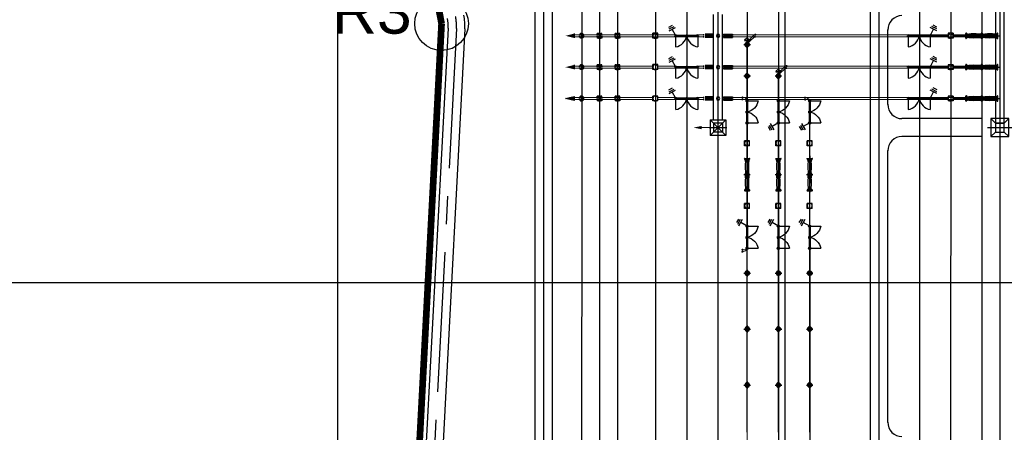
# Model space of a CAD drawing. Header units: inches. Extents: x -8998005 to 170525121, y -30058259 to 1575573.
# Tile 11 of 107: x -471098 to -250983, y 166541 to 258672. Entities that reach past the tile are written whole.
import ezdxf

# ---------------------------------------------------------------- set-up
doc = ezdxf.new("R2010")
doc.units = ezdxf.units.IN
doc.header["$LTSCALE"] = 5
doc.header["$MEASUREMENT"] = 0
doc.header["$PDMODE"] = 2
doc.header["$PDSIZE"] = 1
for name, pattern in [('0', [0]), ('CENTER', [2, 1.25, -0.25, 0.25, -0.25]), ('CENTERX2', [4, 2.5, -0.5, 0.5, -0.5]), ('CONTINU', [0]), ('HIDDEN', [0.375, 0.25, -0.125])]:
    doc.linetypes.add(name, pattern=pattern)
for name, color, linetype, lineweight in [('AL TUBE', 73, 'Continuous', 13), ('CONDUCTOR', 240, 'Continuous', 13), ('Point', 4, 'Continuous', 25)]:
    doc.layers.add(name, color=color, linetype=linetype, lineweight=lineweight)
for name, color, linetype in [('CANAL', 4, 'Continuous'), ('CEN', 9, 'CENTER'), ('EQUPT', 4, '0'), ('FENCE', 7, 'Continuous'), ('INSULATOR', 7, 'Continuous'), ('Meter', 3, 'Continuous'), ('ROAD', 1, 'Continuous'), ('TCE-ME-ROAD', 244, 'Continuous'), ('TOWER', 7, 'Continuous')]:
    doc.layers.add(name, color=color, linetype=linetype)
doc.styles.add('AR', font='arial.ttf')

# ---------------------------------------------------------------- blocks, each defined once
blk = doc.blocks.new('400CBPL')
at = {"ltscale": 700}
for p, q in [((-3600, 540), (-3600, -540)), ((-3247, 423), (-3488, 597)), ((-3459, -540), (-3459, 540)), ((-3247, 423), (-3247, -423)), ((-2895, 353), (-3247, 353)), ((-3247, 353), (-3247, -353)), ((-2895, -353), (-2895, 353)), ((-2895, 353), (-2895, -353)), ((-705, 353), (-353, 353)), ((-705, -353), (-705, 353)), ((-705, 353), (-705, -353)), ((-353, 353), (-353, 197)), ((-353, 0), (-159, 0)), ((353, 0), (159, 0)), ((353, 353), (353, 197)), ((705, 353), (353, 353)), ((705, -353), (705, 353)), ((705, 353), (705, -353)), ((2895, 353), (2895, -353)), ((2895, 353), (3247, 353)), ((2895, -353), (2895, 353)), ((3247, 423), (3488, 597)), ((3247, 423), (3247, -423)), ((3247, 353), (3247, -353)), ((3459, -540), (3459, 540)), ((3600, 540), (3600, -540)), ((-3247, -423), (-3488, -597)), ((-3247, -353), (-2895, -353)), ((-353, -353), (-705, -353)), ((-353, -197), (-353, -353)), ((353, -197), (353, -353)), ((353, -353), (705, -353)), ((3247, -353), (2895, -353)), ((3247, -423), (3488, -597))]:
    blk.add_line(p, q, dxfattribs=at)
at = {"ltscale": 700, "const_width": 70.5}
blk.add_lwpolyline([(-3071, -353), (-3071, -353)], dxfattribs=at)
at = {"ltscale": 700}
for centre, radius, start, end in [((-3530, 540), 70.5, 0, 180), ((-1800, -8107), 8530, 82.62672, 97.37328), ((0, 0), 476, 90, 137.79455), ((0, 0), 159, 90, 270), ((0, 0), 476, 42.20545, 90), ((0, 0), 159, 270, 90), ((1800, -8107), 8530, 82.62672, 97.37328), ((3530, 540), 70.5, 0, 180), ((-3530, -540), 70.5, 180, 0), ((-1800, 8107), 8530, 262.62672, 277.37328), ((0, 0), 476, 222.20545, 270), ((0, 0), 476, 270, 317.79455), ((1800, 8107), 8530, 262.62672, 277.37328), ((3530, -540), 70.5, 180, 0)]:
    blk.add_arc(centre, radius, start, end, dxfattribs=at)
at = {"ltscale": 700, "extrusion": (0, 0, -1)}
blk.add_ellipse((0, 0), major_axis=(-474, 0), ratio=0.6223386, dxfattribs=at)
at = {"layer": 'CEN', "ltscale": 700}
for p, q in [((4211, 0), (-3939, 0)), ((0, 705), (0, -705))]:
    blk.add_line(p, q, dxfattribs=at)
blk = doc.blocks.new('400isopl')
at = {"ltscale": 1000}
for p, q in [((-2469, 245), (-2469, 2469)), ((2469, 245), (2469, 2469)), ((2258, 125), (-2258, 125)), ((-175, 247), (-178, 232)), ((-178, 232), (78, 137)), ((194, 133), (-175, 247)), ((175, 0), (-175, 0)), ((0, 324), (0, -324)), ((78, 137), (54, 113)), ((175, 125), (175, -125)), ((194, 133), (194, 125)), ((2258, -125), (-2258, -125)), ((-178, -232), (78, -137)), ((-175, -247), (-178, -232)), ((194, -133), (-175, -247)), ((78, -137), (54, -113)), ((194, -133), (194, -125))]:
    blk.add_line(p, q, dxfattribs=at)
for centre, radius, start, end in [((-3011, -543), 3060, 10.21936, 79.78064), ((3011, -543), 3060, 100.21936, 169.78064), ((-2469, 0), 245, 90, 270), ((-2469, 0), 125, 90, 270), ((-2469, 0), 245, 270, 90), ((-2469, 0), 125, 270, 90), ((0, 0), 125, 90, 270), ((0, 0), 125, 270, 90), ((2469, 0), 245, 90, 270), ((2469, 0), 125, 90, 270), ((2469, 0), 245, 270, 90), ((2469, 0), 125, 270, 90)]:
    blk.add_arc(centre, radius, start, end, dxfattribs=at)
blk = doc.blocks.new('400CTPL')
at = {"ltscale": 700}
for p, q in [((555, 555), (-555, 555)), ((-555, -555), (-555, 555)), ((0, 555), (0, 745)), ((555, -555), (555, 555)), ((555, -555), (-555, -555)), ((0, -555), (0, -745))]:
    blk.add_line(p, q, dxfattribs=at)
for start, end in [(0, 180), (180, 0)]:
    blk.add_arc((0, 0), 555, start, end, dxfattribs=at)
blk = doc.blocks.new('ES')
at = {"ltscale": 1000}
for p, q in [((0, 0), (1471, 747)), ((1097, 1485), (1846, 10)), ((1531, 1473), (2092, 367)), ((1941, 1507), (2362, 678))]:
    blk.add_line(p, q, dxfattribs=at)
blk = doc.blocks.new('400CVTPL')
at = {"ltscale": 700}
for p, q in [((-528, 344), (-528, 528)), ((-344, 528), (-528, 528)), ((344, 528), (528, 528)), ((528, 344), (528, 528)), ((-528, -528), (-528, -344)), ((-344, -528), (-528, -528)), ((344, -528), (528, -528)), ((528, -528), (528, -344))]:
    blk.add_line(p, q, dxfattribs=at)
for radius, start, end in [(582, 0, 180), (582, 180, 0), (343, 0, 180), (343, 180, 0)]:
    blk.add_arc((0, 0), radius, start, end, dxfattribs=at)
blk = doc.blocks.new('400LAPL')
at = {"ltscale": 700}
for p, q in [((-442, 255), (-108, 62)), ((108, 62), (442, 255)), ((0, -125), (0, -510))]:
    blk.add_line(p, q, dxfattribs=at)
for radius, start, end in [(530, 0, 180), (530, 180, 0), (142, 0, 180), (142, 180, 0)]:
    blk.add_arc((0, 0), radius, start, end, dxfattribs=at)
blk = doc.blocks.new('400TWR')
at = {"ltscale": 3000}
for p, q in [((-1000, 1000), (-2000, 2000)), ((1000, 1000), (2000, 2000)), ((-1000, -1000), (-2000, -2000)), ((1000, -1000), (2000, -2000))]:
    blk.add_line(p, q, dxfattribs=at)
for points in [[(-2000, -2000), (2000, -2000), (2000, 2000), (-2000, 2000)], [(-1000, -1000), (1000, -1000), (1000, 1000), (-1000, 1000)]]:
    blk.add_lwpolyline(points, close=True, dxfattribs=at)
at = {"layer": 'CEN', "ltscale": 1000}
for p, q in [((0, 2753), (0, -2753)), ((2781, 0), (-2781, 0))]:
    blk.add_line(p, q, dxfattribs=at)
blk = doc.blocks.new('i')
at = {"ltscale": 3000}
for p, q in [((-223, -222), (-223, 0)), ((223, 0), (-223, 0)), ((223, -222), (223, 0)), ((-350, -222), (-96, -222)), ((-350, -222), (-350, -2222)), ((-96, -222), (-96, -2222)), ((96, -222), (350, -222)), ((96, -222), (96, -2222)), ((350, -222), (350, -2222)), ((-350, -2222), (-96, -2222)), ((96, -2221), (350, -2221))]:
    blk.add_line(p, q, dxfattribs=at)
blk = doc.blocks.new('INSU.')
at = {"linetype": 'HIDDEN', "ltscale": 1300}
for p, q in [((-223, -222), (-223, 0)), ((-223, 0), (223, 0)), ((223, -222), (223, 0)), ((-96, -222), (-350, -222)), ((-350, -222), (-350, -2222)), ((-96, -222), (-96, -2222)), ((350, -222), (96, -222)), ((96, -222), (96, -2222)), ((350, -222), (350, -2222)), ((-96, -2221), (-350, -2221)), ((350, -2222), (96, -2222))]:
    blk.add_line(p, q, dxfattribs=at)
blk = doc.blocks.new('e')
at = {"linetype": 'ByBlock'}
blk.add_line((0, 3674), (0, 0), dxfattribs=at)
blk.add_solid([(-367, 3674), (0, 5469), (367, 3674)])
blk = doc.blocks.new('DO2')
at = {"linetype": 'CENTERX2', "ltscale": 1000, "const_width": 150}
blk.add_lwpolyline([(75, 0, 1), (-75, 0, 1)], format="xyb", close=True, dxfattribs=at)
blk = doc.blocks.new('400bpipl')
at = {"ltscale": 3000}
for radius in [500, 270]:
    blk.add_circle((0, 0), radius, dxfattribs=at)
blk.add_arc((0, 0), 500, 0, 180, dxfattribs=at)
at = {"layer": 'CEN', "ltscale": 3000}
for p, q in [((762, 0), (-771, 0)), ((0, -724), (0, 729))]:
    blk.add_line(p, q, dxfattribs=at)
blk = doc.blocks.new('A$C3F820AC0')
at = {"layer": 'EQUPT'}
for points in [[(-347148, -112902), (-347148, -111939), (-349102, -112421)], [(-347149, -119902), (-347149, -118939), (-349102, -119421)], [(-347149, -126902), (-347149, -125939), (-349103, -126421)]]:
    blk.add_hatch(color=256, dxfattribs=at).paths.add_polyline_path(points)
at = {"ltscale": 3000}
for centre in [(-308495, -113615, 96251), (-301494, -120615, 96251)]:
    blk.add_arc(centre, 590, 17.92809, 162.07191, dxfattribs=at)
at = {"layer": 'AL TUBE'}
for p, q in [((-263561, -112200, 96251), (-267537, -112200, 96251)), ((-258559, -112199, 96251), (-262452, -112200, 96251)), ((-308534, -113433, 96251), (-308534, -138433, 96251)), ((-308484, -113433, 96251), (-308484, -138433, 96251)), ((-308434, -113433, 96251), (-308434, -138433, 96251)), ((-263561, -112425, 96251), (-267537, -112425, 96251)), ((-263561, -112650, 96251), (-267537, -112650, 96251)), ((-255211, -112424, 96251), (-262452, -112425, 96251)), ((-258559, -112649, 96251), (-262452, -112650, 96251)), ((-301534, -120433, 96251), (-301534, -135854, 96251)), ((-301484, -120433, 96251), (-301484, -135854, 96251)), ((-301434, -120433, 96251), (-301434, -135854, 96251)), ((-263561, -119200, 96251), (-267537, -119200, 96251)), ((-263561, -119425, 96251), (-267537, -119425, 96251)), ((-263561, -119650, 96251), (-267537, -119650, 96251)), ((-258559, -119199, 96251), (-262452, -119200, 96251)), ((-255211, -119424, 96251), (-262452, -119425, 96251)), ((-258559, -119649, 96251), (-262452, -119650, 96251)), ((-301534, -121438, 96251), (-301534, -150964, 96251)), ((-301534, -121450, 96251), (-301534, -150976, 96251)), ((-301484, -121438, 96251), (-301484, -150964, 96251)), ((-301484, -121450, 96251), (-301484, -150976, 96251)), ((-301434, -121438, 96251), (-301434, -150964, 96251)), ((-301434, -121450, 96251), (-301434, -150976, 96251)), ((-308534, -126701, 96251), (-308534, -135854, 96251)), ((-308434, -126701, 96251), (-308434, -135854, 96251)), ((-263561, -126200, 96251), (-267537, -126200, 96251)), ((-263561, -126425, 96251), (-267537, -126425, 96251)), ((-263561, -126650, 96251), (-267537, -126650, 96251)), ((-258559, -126199, 96251), (-262452, -126200, 96251)), ((-255211, -126424, 96251), (-262452, -126425, 96251)), ((-258559, -126649, 96251), (-262452, -126650, 96251)), ((-294534, -132118, 96251), (-294534, -135854, 96251)), ((-294532, -132118, 96251), (-294532, -163496, 96251)), ((-294484, -132123, 96251), (-294484, -135854, 96251)), ((-294482, -132123, 96251), (-294482, -163496, 96251)), ((-294434, -132118, 96251), (-294434, -135854, 96251)), ((-294432, -132117, 96251), (-294432, -163496, 96251)), ((-308534, -136964, 96251), (-308534, -150964, 96251)), ((-308534, -138433, 96251), (-308534, -159638, 96251)), ((-308484, -136964, 96251), (-308484, -150964, 96251)), ((-308484, -138433, 96251), (-308484, -159633, 96251)), ((-308434, -136964, 96251), (-308434, -150964, 96251)), ((-308434, -138433, 96251), (-308434, -159638, 96251)), ((-301534, -136964, 96251), (-301534, -150964, 96251)), ((-301484, -136964, 96251), (-301484, -150964, 96251)), ((-301434, -136964, 96251), (-301434, -150964, 96251)), ((-294534, -136964, 96251), (-294534, -150964, 96251)), ((-294484, -136964, 96251), (-294484, -150964, 96251)), ((-294434, -136964, 96251), (-294434, -150964, 96251)), ((-308534, -150963, 96251), (-308530, -200963, 96251)), ((-308534, -150964, 96251), (-308534, -159638, 96251)), ((-308484, -150963, 96251), (-308481, -211912, 96251)), ((-308484, -150964, 96251), (-308484, -159633, 96251)), ((-308434, -150964, 96251), (-308434, -159638, 96251)), ((-301534, -150963, 96251), (-301534, -200955, 96251)), ((-301534, -150964, 96251), (-301534, -166338, 96251)), ((-301534, -150964, 96251), (-301534, -166338, 96251)), ((-301484, -150963, 96251), (-301484, -200955, 96251)), ((-301484, -150964, 96251), (-301484, -166338, 96251)), ((-301484, -150964, 96251), (-301484, -166338, 96251)), ((-301434, -150963, 96251), (-301434, -200955, 96251)), ((-301434, -150964, 96251), (-301434, -166338, 96251)), ((-301434, -150964, 96251), (-301434, -166338, 96251)), ((-294534, -150963, 96251), (-294534, -200952, 96251)), ((-294534, -150964, 96251), (-294534, -160118, 96251)), ((-294484, -150963, 96251), (-294484, -200952, 96251)), ((-294484, -150964, 96251), (-294484, -160118, 96251)), ((-294434, -150964, 96251), (-294434, -160118, 96251)), ((-294532, -163496, 96251), (-294532, -173389, 96251)), ((-294482, -163496, 96251), (-294482, -173389, 96251)), ((-294432, -163496, 96251), (-294432, -173389, 96251))]:
    blk.add_line(p, q, dxfattribs=at)
for centre, major_axis, start_param, end_param in [((-304379, -115896, 96251), (-3375, 2820), -0.3126164, 0.3612604), ((-299160, -121812, 96251), (-10631, -5387), -1.3491799, -1.1347278), ((-297716, -122724, 96251), (-3916, 1130), -0.7731577, -0.0728908), ((-293150, -128414, 96251), (-7202, 8304), -0.0694331, 0.1538796)]:
    blk.add_ellipse(centre, major_axis=major_axis, ratio=1, start_param=start_param, end_param=end_param, dxfattribs=at)
at = {"layer": 'CEN'}
for p, q in [((-279010, -9121, 96251), (-279004, -345321, 96251)), ((-353979, -14745, 96251), (-353973, -338860, 96251)), ((-345460, -21191, 96251), (-345473, -330059, 96251)), ((-337460, -21191, 96251), (-337473, -330059, 96251)), ((-328960, -21191, 96251), (-328980, -329745, 96251)), ((-321960, -21191, 96251), (-321980, -329745, 96251)), ((-308484, -21130, 96251), (-308484, -159633, 96251)), ((-269967, -21191, 96251), (-269981, -329745, 96251)), ((-262969, -21191, 96251), (-262982, -329745, 96251)), ((-255968, -21191, 96251), (-255982, -329745, 96251)), ((-341462, -55921, 96251), (-341473, -330059, 96251)), ((-328962, -55921, 96251), (-328976, -280921, 96251)), ((-314987, -55921, 96251), (-315001, -329745, 96251)), ((-301467, -55921, 96251), (-301480, -329745, 96251)), ((-279014, -55921, 96251), (-279009, -280921, 96251)), ((-251991, -55921, 96251), (-252002, -329745, 96251)), ((-316972, -132921, 96251), (-312995, -132921, 96251)), ((-294460, -156645, 96251), (-294478, -329745, 96251))]:
    blk.add_line(p, q, dxfattribs=at)
at = {"layer": 'CONDUCTOR', "linetype": 'CONTINU'}
for p, q in [((-347149, -112201, 96251), (-329647, -112202, 96251)), ((-328318, -112202, 96251), (-329538, -112202, 96251)), ((-328429, -112202, 96251), (-324452, -112202, 96251)), ((-319799, -112203, 96251), (-318205, -112203, 96251)), ((-255211, -112199, 96251), (-311762, -112203, 96251)), ((-347149, -112651, 96251), (-329643, -112652, 96251)), ((-328322, -112652, 96251), (-329538, -112652, 96251)), ((-328429, -112652, 96251), (-324452, -112652, 96251)), ((-319799, -112653, 96251), (-318205, -112653, 96251)), ((-255211, -112649, 96251), (-311762, -112653, 96251)), ((-347149, -119201, 96251), (-336956, -119201, 96251)), ((-347149, -119651, 96251), (-336956, -119651, 96251)), ((-336956, -119201, 96251), (-329538, -119202, 96251)), ((-336956, -119651, 96251), (-329538, -119652, 96251)), ((-328429, -119202, 96251), (-324452, -119202, 96251)), ((-328429, -119652, 96251), (-324452, -119652, 96251)), ((-319799, -119203, 96251), (-318205, -119203, 96251)), ((-319799, -119653, 96251), (-318205, -119653, 96251)), ((-255211, -119199, 96251), (-311762, -119203, 96251)), ((-255211, -119649, 96251), (-311762, -119653, 96251)), ((-348210, -126201, 96251), (-329648, -126202, 96251)), ((-347149, -126651, 96251), (-329644, -126652, 96251)), ((-328429, -126202, 96251), (-324452, -126202, 96251)), ((-328429, -126652, 96251), (-324452, -126652, 96251)), ((-319799, -126203, 96251), (-318205, -126203, 96251)), ((-319799, -126653, 96251), (-318205, -126653, 96251)), ((-255211, -126199, 96251), (-311762, -126203, 96251)), ((-255211, -126649, 96251), (-311762, -126653, 96251))]:
    blk.add_line(p, q, dxfattribs=at)
at = {"layer": 'CONDUCTOR', "color": 9}
for p, q in [((-301484, -159876, 96251), (-301484, -200955, 96251)), ((-301484, -159878, 96251), (-301484, -166338, 96251)), ((-301484, -159878, 96251), (-301484, -166338, 96251))]:
    blk.add_line(p, q, dxfattribs=at)
at = {"layer": 'CONDUCTOR', "linetype": 'ByBlock'}
for centre, major_axis, start_param, end_param in [((-309466, -127189, 96251), (-826, -586), 2.7711659, 4.1684434), ((-309231, -127535, 96251), (-600, -743), 2.9214666, 4.1404629), ((-295464, -127234, 96251), (-826, -586), 2.7711659, 4.1684434), ((-295229, -127580, 96251), (-600, -743), 2.9214666, 4.1404629), ((-309466, -159630, 96251), (-368, 944), 2.6964409, 4.0937184), ((-309231, -159284, 96251), (-600, -743), 0.3599805, 1.5789767)]:
    blk.add_ellipse(centre, major_axis=major_axis, ratio=1, start_param=start_param, end_param=end_param, dxfattribs=at)
at = {"layer": 'FENCE', "extrusion": (0, 0, -1)}
for centre, major_axis, start_param, end_param in [((-314984, -112422, 96251), (-265, 265), 3.9269908, 10.2101761), ((-314984, -119422, 96251), (-265, -265), 5.497787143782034, 11.78097245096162), ((-314984, -126422, 96251), (-265, 265), 3.9269908, 10.2101761)]:
    blk.add_ellipse(centre, major_axis=major_axis, ratio=1, start_param=start_param, end_param=end_param, dxfattribs=at)
at = {"layer": 'ROAD'}
for p, q in [((-351971, -339875, 96251), (-351975, -14569, 96251)), ((-277003, -127786, 96251), (-277003, -111058, 96251)), ((-255979, -130921, 96251), (-273878, -130922, 96251)), ((-255979, -130921, 96251), (-255979, -134921, 96251)), ((-255979, -134921, 96251), (-273869, -134922, 96251)), ((-277003, -198786, 96251), (-277003, -138058, 96251))]:
    blk.add_line(p, q, dxfattribs=at)
at = {"layer": 'ROAD', "elevation": 96251}
for points in [[(-355971, -14569), (-355971, -339202)], [(-281002, -15241), (-281002, -339202)]]:
    blk.add_lwpolyline(points, dxfattribs=at)
at = {"layer": 'ROAD'}
for centre, start, end in [((-273868, -111058, 96251), 89.80905, 181.50901), ((-273867, -127786, 96251), 178.48598, 270.18594), ((-273868, -138058, 96251), 89.80905, 181.50901), ((-273867, -198786, 96251), 178.48598, 270.18594)]:
    blk.add_arc(centre, 3136, start, end, dxfattribs=at)
at = {"layer": 'TOWER'}
for p, q in [((-315984, -131171, 96251), (-315984, -107671, 96251)), ((-313984, -131171, 96251), (-313984, -107671, 96251)), ((-347148, -111939, 96251), (-347148, -112902, 96251)), ((-309057, -113433, 96251), (-307934, -113433, 96251)), ((-307923, -113433, 96251), (-309047, -113433, 96251)), ((-307923, -113433, 96251), (-309047, -113433, 96251)), ((-347149, -118939, 96251), (-347149, -119902, 96251)), ((-302056, -120433, 96251), (-300932, -120433, 96251)), ((-300922, -120433, 96251), (-302045, -120433, 96251)), ((-300922, -120433, 96251), (-302045, -120433, 96251)), ((-349103, -126421, 96251), (-347149, -125939, 96251)), ((-347149, -126902, 96251), (-349103, -126421, 96251)), ((-347149, -125939, 96251), (-347149, -126902, 96251)), ((-316734, -131171, 96251), (-316734, -134671, 96251)), ((-315984, -131921, 96251), (-316734, -131171, 96251)), ((-316734, -131171, 96251), (-313234, -131171, 96251)), ((-313984, -131921, 96251), (-315984, -133921, 96251)), ((-315984, -131921, 96251), (-313984, -133921, 96251)), ((-315984, -131921, 96251), (-315984, -133921, 96251)), ((-313984, -131921, 96251), (-315984, -131921, 96251)), ((-314984, -135051, 96251), (-314984, -130792, 96251)), ((-313984, -131921, 96251), (-313234, -131171, 96251)), ((-313984, -131921, 96251), (-313984, -133921, 96251)), ((-313234, -131171, 96251), (-313234, -134671, 96251)), ((-315984, -133921, 96251), (-316734, -134671, 96251)), ((-313984, -133921, 96251), (-315984, -133921, 96251)), ((-313984, -133921, 96251), (-313234, -134671, 96251)), ((-313234, -134671, 96251), (-316734, -134671, 96251))]:
    blk.add_line(p, q, dxfattribs=at)
at = {"layer": 'TOWER', "ltscale": 3000, "elevation": 96251}
blk.add_lwpolyline([(-250984, -131921), (-250984, -106921), (-252984, -106921), (-252984, -131921)], close=True, dxfattribs=at)
at = {"layer": 'CONDUCTOR', "linetype": 'ByBlock', "extrusion": (0, 0, -1), "xscale": 1.5, "yscale": 1.5, "zscale": -2000.000000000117, "rotation": 90}
for p in [(309540, -126178, -96251), (309531, -126628, -96251), (295538, -126224, -96251), (295529, -126674, -96251)]:
    blk.add_blockref('DO2', p, dxfattribs=at)
at = {"layer": 'CONDUCTOR', "rotation": 90}
blk.add_blockref('e', (-314984, -132921, 96251), dxfattribs=at)
at = {"layer": 'CONDUCTOR', "linetype": 'ByBlock', "xscale": 1.5, "yscale": 1.5, "zscale": 2000.000000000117, "rotation": 90}
for p in [(-309540, -160641, 96251), (-309531, -160191, 96251)]:
    blk.add_blockref('DO2', p, dxfattribs=at)
at = {"layer": 'EQUPT', "zscale": 1333.333333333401}
for name, p, rotation in [('400LAPL', (-345484, -112420, 96251), 90), ('400CVTPL', (-341467, -112420, 96251), 90), ('400CVTPL', (-337484, -112421, 96251), 90), ('ES', (-324451, -112427, 96251), 90), ('400isopl', (-321985, -112427, 96251), 180), ('400isopl', (-270007, -112427, 96251), 180), ('400CTPL', (-263007, -112424, 96251), 90), ('400CBPL', (-256007, -112421, 96251), 180), ('400bpipl', (-308483, -114405, 96251), 90), ('DO2', (-306752, -112625, 96251), 90), ('400CVTPL', (-341468, -119420, 96251), 90), ('400CVTPL', (-337484, -119421, 96251), 90), ('ES', (-324452, -119427, 96251), 90), ('400CBPL', (-256007, -119421, 96251), 180), ('400LAPL', (-345484, -119420, 96251), 90), ('400isopl', (-321984, -119427, 96251), 180), ('400bpipl', (-308484, -121405, 96251), 90), ('400bpipl', (-301484, -121409, 96251), 90), ('DO2', (-299758, -119630, 96251), 90), ('400isopl', (-270006, -119427, 96251), 180), ('400CTPL', (-263006, -119424, 96251), 90), ('ES', (-324452, -126427, 96251), 90), ('400LAPL', (-345484, -126420, 96251), 90), ('400CVTPL', (-341468, -126420, 96251), 90), ('400CVTPL', (-337485, -126421, 96251), 90), ('400isopl', (-321984, -126427, 96251), 180), ('400isopl', (-270006, -126427, 96251), 180), ('400CTPL', (-263006, -126424, 96251), 90), ('400CBPL', (-256007, -126421, 96251), 180), ('400CBPL', (-308484, -143409, 96251), 90), ('400CBPL', (-301484, -143409, 96251), 90), ('400CBPL', (-294484, -143409, 96251), 90), ('ES', (-308484, -154941, 96251), 123.2219675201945), ('ES', (-301484, -154941, 96251), 123.2219675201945), ('ES', (-294484, -154941, 96251), 123.2219675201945)]:
    blk.add_blockref(name, p, dxfattribs=dict(at, rotation=rotation))
for p in [(-328983, -112421, 96251), (-328983, -119421, 96251), (-328984, -126421, 96251), (-308484, -136409, 96251), (-301484, -136409, 96251), (-294484, -136409, 96251), (-308484, -150409, 96251), (-301484, -150409, 96251), (-294484, -150409, 96251)]:
    blk.add_blockref('400CTPL', p, dxfattribs=at)
at = {"layer": 'EQUPT', "xscale": 1.559999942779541, "yscale": 1.559999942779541, "zscale": 2080.000000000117, "rotation": 90}
for p in [(-306640, -112176, 96251), (-306752, -112625, 96251), (-299758, -119630, 96251), (-299646, -119180, 96251)]:
    blk.add_blockref('DO2', p, dxfattribs=at)
at = {"layer": 'EQUPT', "extrusion": (0, 0, -1), "zscale": -1333.333333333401}
for name, p, rotation in [('ES', (267538, -112427, -96251), 90), ('ES', (267538, -119427, -96251), 90), ('ES', (267537, -126427, -96251), 90), ('400isopl', (308484, -129409, -96251), 90), ('400isopl', (301484, -129409, -96251), 90), ('400isopl', (294484, -129409, -96251), 90), ('ES', (301484, -131878, -96251), 303.2219675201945), ('ES', (294484, -131878, -96251), 303.2219675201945), ('400isopl', (308484, -157409, -96251), 90), ('400isopl', (301484, -157409, -96251), 90), ('400isopl', (294484, -157409, -96251), 90)]:
    blk.add_blockref(name, p, dxfattribs=dict(at, rotation=rotation))
at = {"layer": 'EQUPT', "xscale": -1, "zscale": 1333.333333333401, "rotation": 270}
for p in [(-308484, -165408, 96251), (-301484, -165408, 96251), (-294484, -165408, 96251), (-308484, -177908, 96251), (-301484, -177908, 96251), (-294484, -177908, 96251), (-308484, -190408, 96251), (-301484, -190408, 96251), (-294484, -190408, 96251)]:
    blk.add_blockref('400bpipl', p, dxfattribs=at)
at = {"layer": 'INSULATOR', "xscale": -1}
for name, p, rotation in [('INSU.', (-315985, -112421, 96251), 270), ('i', (-313982, -112421, 96251), 90), ('INSU.', (-315985, -119421, 96251), 270), ('i', (-313982, -119421, 96251), 90), ('INSU.', (-315985, -126421, 96251), 270), ('i', (-313982, -126421, 96251), 90)]:
    blk.add_blockref(name, p, dxfattribs=dict(at, rotation=rotation))
at = {"layer": 'INSULATOR', "rotation": 270}
for p in [(-252986, -112421, 96251), (-252986, -119421, 96251), (-252986, -126421, 96251)]:
    blk.add_blockref('i', p, dxfattribs=at)
at = {"layer": 'TOWER', "zscale": 1333.333333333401, "rotation": 90}
blk.add_blockref('400TWR', (-251984, -132921, 96251), dxfattribs=at)

msp = doc.modelspace()

# ---------------------------------------------------------------- linework, layer by layer
at = {"color": 1, "const_width": 1500, "elevation": 69405}
for points in [[(-376783, 257796), (-462434, 703703)], [(-400902, -200776), (-376783, 257796)]]:
    msp.add_lwpolyline(points, dxfattribs=at)
at = {"layer": 'CANAL', "color": 8}
for p, q in [((-400000, -800000), (-400000, 1470819)), ((-300000, -800000), (-300000, 1470819)), ((-597246, 200000), (1664920, 200000))]:
    msp.add_line(p, q, dxfattribs=at)
at = {"layer": 'Meter', "color": 7}
msp.add_circle((-376783, 257796, 69405), 6000, dxfattribs=at)
msp.add_circle((-376783, 257796, 69405), 6000, dxfattribs=at)
at = {"layer": 'Point', "color": 7}
msp.add_point((-376783, 257796, 74820), dxfattribs=at)
at = {"layer": 'TCE-ME-ROAD', "linetype": 'Continuous'}
for p, q in [((-375333, 256805, 69405), (-398974, -192685, 69405)), ((-371589, 256608), (-385639, -10527))]:
    msp.add_line(p, q, dxfattribs=at)
at = {"layer": 'TCE-ME-ROAD', "color": 11, "linetype": 'CENTER', "ltscale": 5000}
msp.add_line((-373461, 256707, 69405), (-397102, -192784, 69405), dxfattribs=at)
at = {"layer": 'TCE-ME-ROAD', "linetype": 'Continuous'}
for centre, radius in [((-384321, 257278, 69405), 9000), ((-384321, 257278), 12750)]:
    msp.add_arc(centre, radius, 356.9893, 10.873, dxfattribs=at)
at = {"layer": 'TCE-ME-ROAD', "color": 11, "linetype": 'CENTER', "ltscale": 5000}
msp.add_arc((-384321, 257278, 69405), 10875, 356.9893, 10.873, dxfattribs=at)

# ---------------------------------------------------------------- block references
at = {"ltscale": 100}
msp.add_blockref('A$C3F820AC0', (0, 367500), dxfattribs=at)

# ---------------------------------------------------------------- texts
at = {"color": 7, "ltscale": 0.3, "style": 'AR'}
msp.add_text('R3', height=10000, rotation=0.05503, dxfattribs=at).set_placement((-401319, 255540, 69405))

doc.saveas('drawing.dxf')
